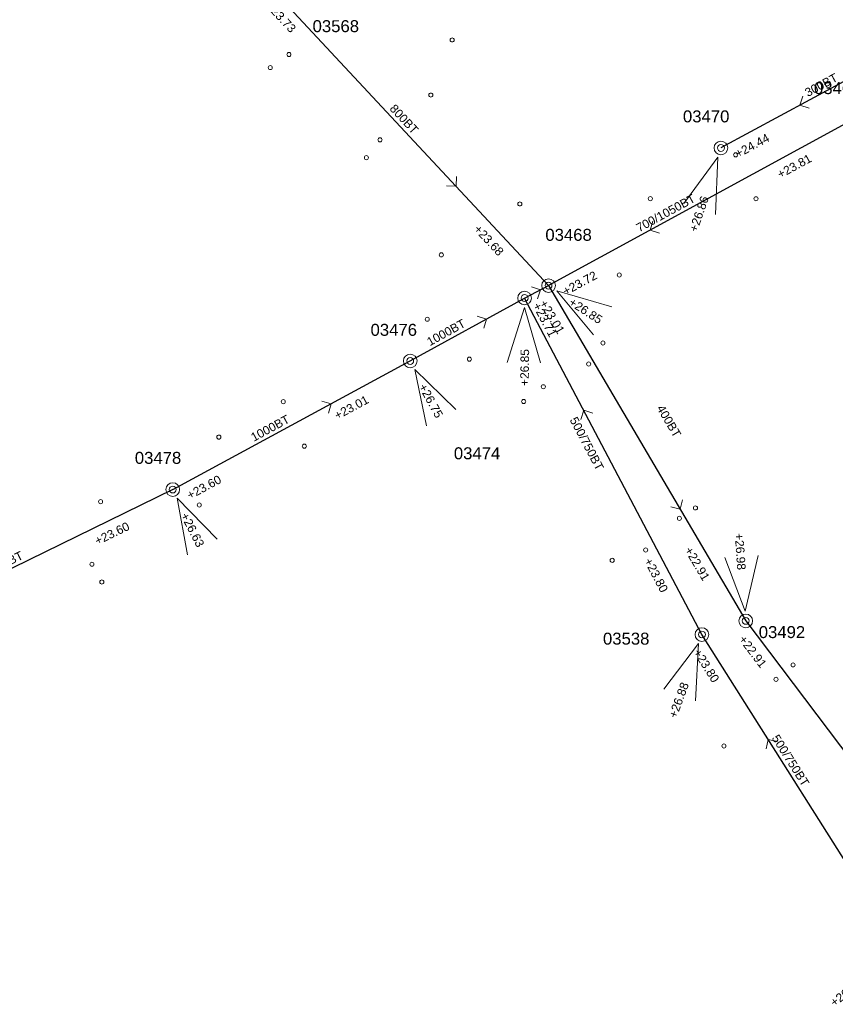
# Model space of a CAD drawing. Header units: metres. Extents: x 196788 to 198093, y 354523 to 355933.
# Tile 16 of 35: x 197471 to 197590, y 355250 to 355394. Entities that reach past the tile are written whole.
import ezdxf

# ---------------------------------------------------------------- set-up
doc = ezdxf.new("R2010")
doc.units = ezdxf.units.M
for name, color, linetype, lineweight in [('AFSTROOM', 2, 'Continuous', 0), ('BOB', 7, 'Continuous', 0), ('CODE', 1, 'Continuous', 0), ('DIAM', 7, 'Continuous', 0), ('GMGIS_STRENGEN', 3, 'Continuous', 30), ('inspectie-riool put', 2, 'Continuous', 0), ('kolk', 2, 'Continuous', 0), ('MVD', 5, 'Continuous', 0), ('PUT', 1, 'Continuous', 0)]:
    doc.layers.add(name, color=color, linetype=linetype, lineweight=lineweight)
doc.styles.get("Standard").update_dxf_attribs({"font": 'arial.ttf'})

# ---------------------------------------------------------------- blocks, each defined once
blk = doc.blocks.new('S360')
at = {"layer": 'inspectie-riool put', "color": 7, "linetype": 'Continuous', "lineweight": 0}
blk.add_circle((0, 0), 0.5, dxfattribs=at)
blk = doc.blocks.new('AFSTROOM')
at = {"layer": 'AFSTROOM', "linetype": 'Continuous'}
for q in [(1, 1), (1, -1)]:
    blk.add_line((0, 0), q, dxfattribs=at)
blk = doc.blocks.new('S340')
at = {"layer": 'kolk', "color": 7, "linetype": 'Continuous', "lineweight": 0}
blk.add_circle((0, 0), 0.3, dxfattribs=at)

msp = doc.modelspace()

# ---------------------------------------------------------------- linework, layer by layer
at = {"layer": 'GMGIS_STRENGEN', "linetype": 'Continuous', "flags": 128}
for points in [[(197507.48, 355398.72), (197548.11, 355355.09)], [(197608.03, 355393.97), (197573.33, 355375.23)], [(197592.66, 355379.39), (197548.11, 355355.09)], [(197544.6, 355353.28), (197548.11, 355355.09)], [(197548.11, 355355.09), (197576.96, 355306.04)], [(197527.87, 355344.07), (197544.6, 355353.28)], [(197570.55, 355304.05), (197544.6, 355353.28)], [(197493.12, 355325.26), (197527.87, 355344.07)], [(197493.12, 355325.26), (197450.93, 355304.65)], [(197576.96, 355306.04), (197614.93, 355255.84)], [(197599.65, 355258), (197570.55, 355304.05)]]:
    msp.add_lwpolyline(points, dxfattribs=at)
at = {"layer": 'MVD', "linetype": 'Continuous'}
for p, q in [((197572.86, 355373.89), (197567.91, 355367.11)), ((197572.55, 355365.5), (197572.86, 355373.89)), ((197557.37, 355352.01), (197549.3, 355354.32)), ((197549.3, 355354.32), (197554.7, 355347.89)), ((197544.58, 355351.87), (197542.03, 355343.87)), ((197546.94, 355343.81), (197544.58, 355351.87)), ((197534.55, 355336.95), (197528.55, 355342.82)), ((197528.55, 355342.82), (197530.24, 355334.6)), ((197499.63, 355317.98), (197493.77, 355324)), ((197493.77, 355324), (197495.26, 355315.73)), ((197573.89, 355315.3), (197576.87, 355307.45)), ((197576.87, 355307.45), (197578.79, 355315.63)), ((197570.06, 355302.72), (197564.98, 355296.03)), ((197569.59, 355294.33), (197570.06, 355302.72))]:
    msp.add_line(p, q, dxfattribs=at)
at = {"layer": 'PUT', "linetype": 'Continuous'}
for centre in [(197573.33, 355375.23), (197548.11, 355355.09), (197544.6, 355353.28), (197527.87, 355344.07), (197493.12, 355325.26), (197576.96, 355306.04), (197570.55, 355304.05)]:
    msp.add_circle(centre, 1, dxfattribs=at)

# ---------------------------------------------------------------- block references
at = {"layer": 'AFSTROOM'}
for p, rotation in [((197584.89, 355381.48), 28.4), ((197534.57, 355369.64), 133), ((197562.96, 355363.19), 28.6), ((197546.94, 355354.49), 207.2), ((197539.02, 355350.21), 208.9), ((197516.29, 355337.8), 208.4), ((197553.25, 355336.87), 297.8), ((197567.35, 355322.39), 120.5), ((197580.25, 355288.7), 302.3)]:
    msp.add_blockref('AFSTROOM', p, dxfattribs=dict(at, rotation=rotation))
at = {"layer": 'inspectie-riool put', "color": 7, "linetype": 'Continuous', "lineweight": 0}
for p in [(197573.33, 355375.23), (197548.11, 355355.09), (197544.6, 355353.28), (197527.87, 355344.07), (197493.12, 355325.26), (197576.96, 355306.04), (197570.55, 355304.05)]:
    msp.add_blockref('S360', p, dxfattribs=at)
at = {"layer": 'kolk', "color": 7, "linetype": 'Continuous', "lineweight": 0}
for p in [(197534, 355391.04), (197510.12, 355388.91), (197507.39, 355386.99), (197530.88, 355382.97), (197523.45, 355376.42), (197521.46, 355373.81), (197575.49, 355374.23), (197563, 355367.82), (197578.46, 355367.8), (197543.9, 355367.05), (197532.42, 355359.59), (197558.45, 355356.65), (197530.36, 355350.17), (197556.06, 355346.7), (197536.53, 355344.33), (197553.97, 355343.62), (197547.35, 355340.3), (197509.29, 355338.11), (197544.47, 355338.14), (197499.87, 355332.93), (197512.38, 355331.61), (197482.56, 355323.49), (197497, 355323), (197569.6, 355322.57), (197567.25, 355321.04), (197562.31, 355316.42), (197557.42, 355314.9), (197481.29, 355314.33), (197482.74, 355311.74), (197583.89, 355299.6), (197581.39, 355297.49), (197573.77, 355287.74)]:
    msp.add_blockref('S340', p, dxfattribs=at)

# ---------------------------------------------------------------- texts
at = {"layer": 'BOB'}
for s, rotation, p in [('+23.73', 313, (197506.68, 355395.92)), ('+24.44', 28.4, (197575.83, 355373.74)), ('+23.81', 28.6, (197582.01, 355370.73)), ('+23.68', 313, (197537.08, 355363.27)), ('+23.72', 28.6, (197550.62, 355353.62)), ('+23.71', 297.8, (197545.74, 355352.19)), ('+23.01', 300.5, (197546.72, 355352.53)), ('+23.01', 28.4, (197517.19, 355335.44)), ('+23.60', 28.4, (197495.63, 355323.77)), ('+23.60', 26, (197482.09, 355317.09)), ('+22.91', 300.5, (197567.96, 355316.41)), ('+23.80', 297.8, (197562.04, 355314.83)), ('+22.91', 307.1, (197575.87, 355303.33)), ('+23.80', 302.3, (197569.23, 355301.44))]:
    msp.add_text(s, height=1.25, rotation=rotation, dxfattribs=at).set_placement(p)
at = {"layer": 'CODE'}
for s, p in [('03568', (197513.58, 355392.18)), ('03466', (197586.95, 355383.12)), ('03470', (197567.77, 355378.98)), ('03468', (197547.64, 355361.65)), ('03476', (197522.06, 355347.75)), ('03478', (197487.57, 355329.02)), ('03474', (197534.25, 355329.69)), ('03492', (197578.86, 355303.53)), ('03538', (197556.07, 355302.57))]:
    msp.add_text(s, height=1.75, dxfattribs=at).set_placement(p)
at = {"layer": 'DIAM'}
for s, rotation, p in [('300BT', 28.4, (197586.04, 355382.67)), ('800BT', 313, (197524.76, 355380.91)), ('700/1050BT', 28.6, (197561.37, 355362.89)), ('1000BT', 28.9, (197530.74, 355346.22)), ('400BT', 300.5, (197563.88, 355337.16)), ('1000BT', 28.4, (197504.98, 355332.24)), ('500/750BT', 297.8, (197551.16, 355335.46)), ('700/1050BT', 26, (197462.82, 355311.01)), ('500/750BT', 302.3, (197580.71, 355288.9))]:
    msp.add_text(s, height=1.25, rotation=rotation, dxfattribs=at).set_placement(p)
at = {"layer": 'MVD'}
for s, rotation, p in [('+26.86', 70.9, (197569.82, 355362.83)), ('+26.85', 327, (197550.95, 355352.36)), ('+26.85', 89.3, (197545.2, 355340.41)), ('+26.75', 298.6, (197529.06, 355340.31)), ('+26.63', 297.2, (197494.23, 355321.47)), ('+26.98', 273.8, (197575.36, 355318.83)), ('+26.88', 69.8, (197566.81, 355291.71)), ('+26.99', 37.7, (197589.93, 355249.54))]:
    msp.add_text(s, height=1.25, rotation=rotation, dxfattribs=at).set_placement(p)

doc.saveas('drawing.dxf')
